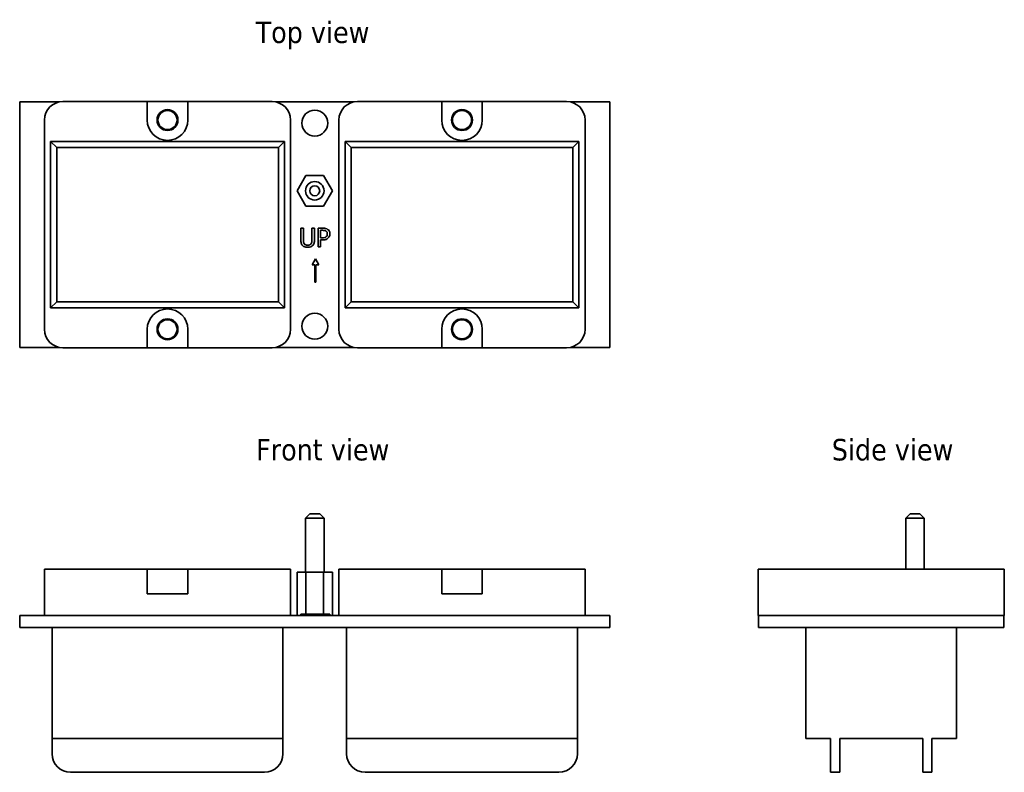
# Model space of a CAD drawing. Header units: millimetres. Extents: x 24 to 184, y 75 to 198.
import ezdxf

# ---------------------------------------------------------------- set-up
doc = ezdxf.new("R2010")
doc.units = ezdxf.units.MM
doc.layers.add('Symbol (ISO)', color=7, linetype='Continuous', lineweight=25)
doc.layers.add('Visible (ISO)', color=7, linetype='Continuous', lineweight=35)
doc.styles.add('Label Text (ISO)', font='tahoma.ttf')

msp = doc.modelspace()

# ---------------------------------------------------------------- linework, layer by layer
at = {"layer": 'Visible (ISO)'}
for p, q in [((24.34, 184.17), (30.82, 184.17)), ((24.34, 144.27), (24.34, 184.17)), ((31.36, 184.22), (45.06, 184.22)), ((45.06, 181.22), (45.06, 184.22)), ((45.06, 184.22), (51.66, 184.22)), ((51.66, 184.22), (65.36, 184.22)), ((51.66, 184.22), (51.66, 181.22)), ((65.91, 184.17), (78.67, 184.17)), ((79.21, 184.22), (92.91, 184.22)), ((92.91, 181.22), (92.91, 184.22)), ((92.91, 184.22), (99.51, 184.22)), ((99.51, 184.22), (113.21, 184.22)), ((99.51, 184.22), (99.51, 181.22)), ((113.76, 184.17), (120.24, 184.17)), ((120.24, 184.17), (120.24, 144.27)), ((28.36, 147.22), (28.36, 181.22)), ((68.36, 181.22), (68.36, 147.22)), ((76.21, 147.22), (76.21, 181.22)), ((116.21, 181.22), (116.21, 147.22)), ((29.36, 177.72), (67.36, 177.72)), ((29.36, 150.72), (29.36, 177.72)), ((29.36, 177.72), (30.35, 176.73)), ((67.36, 177.72), (66.38, 176.73)), ((67.36, 177.72), (67.36, 150.72)), ((77.21, 150.72), (77.21, 177.72)), ((77.21, 177.72), (115.21, 177.72)), ((77.21, 177.72), (78.2, 176.73)), ((115.21, 177.72), (114.23, 176.73)), ((115.21, 177.72), (115.21, 150.72)), ((66.38, 176.73), (30.35, 176.73)), ((30.35, 176.73), (30.35, 151.7)), ((66.38, 151.7), (66.38, 176.73)), ((114.23, 176.73), (78.2, 176.73)), ((78.2, 176.73), (78.2, 151.7)), ((114.23, 151.7), (114.23, 176.73)), ((69.4, 169.72), (70.85, 172.22)), ((70.85, 172.22), (73.73, 172.22)), ((73.73, 172.22), (75.18, 169.72)), ((70.85, 167.22), (69.4, 169.72)), ((75.18, 169.72), (73.73, 167.22)), ((73.73, 167.22), (70.85, 167.22)), ((70.43, 163.65), (70.03, 163.65)), ((70.03, 163.65), (70.03, 161.75)), ((70.43, 161.75), (70.43, 163.65)), ((72.24, 163.65), (71.83, 163.65)), ((71.83, 163.65), (71.83, 161.74)), ((72.24, 161.75), (72.24, 163.65)), ((73.58, 163.65), (72.82, 163.65)), ((72.82, 163.65), (72.82, 160.6)), ((73.22, 162.09), (73.22, 163.3)), ((73.22, 163.3), (73.56, 163.3)), ((73.5, 162.09), (73.22, 162.09)), ((73.22, 160.6), (73.22, 161.74)), ((73.22, 161.74), (73.57, 161.74)), ((72.82, 160.6), (73.22, 160.6)), ((72.4, 158.68), (71.88, 157.71)), ((72.93, 157.71), (72.4, 158.68)), ((71.88, 157.71), (72.32, 157.71)), ((72.32, 157.71), (72.32, 154.88)), ((72.48, 154.88), (72.48, 157.71)), ((72.48, 157.71), (72.93, 157.71)), ((72.32, 154.88), (72.48, 154.88)), ((29.36, 150.72), (30.35, 151.7)), ((67.36, 150.72), (29.36, 150.72)), ((30.35, 151.7), (66.38, 151.7)), ((67.36, 150.72), (66.38, 151.7)), ((77.21, 150.72), (78.2, 151.7)), ((115.21, 150.72), (77.21, 150.72)), ((78.2, 151.7), (114.23, 151.7)), ((115.21, 150.72), (114.23, 151.7)), ((45.06, 144.22), (45.06, 147.22)), ((51.66, 147.22), (51.66, 144.22)), ((92.91, 144.22), (92.91, 147.22)), ((99.51, 147.22), (99.51, 144.22)), ((30.82, 144.27), (24.34, 144.27)), ((45.06, 144.22), (31.36, 144.22)), ((51.66, 144.22), (45.06, 144.22)), ((65.36, 144.22), (51.66, 144.22)), ((78.67, 144.27), (65.91, 144.27)), ((92.91, 144.22), (79.21, 144.22)), ((99.51, 144.22), (92.91, 144.22)), ((113.21, 144.22), (99.51, 144.22)), ((120.24, 144.27), (113.76, 144.27)), ((71.49, 117.24), (70.79, 116.54)), ((71.49, 117.24), (73.09, 117.24)), ((73.09, 117.24), (73.79, 116.54)), ((169.03, 117.24), (168.33, 116.54)), ((169.03, 117.24), (170.63, 117.24)), ((170.63, 117.24), (171.33, 116.54)), ((73.79, 116.54), (70.79, 116.54)), ((70.79, 107.74), (70.79, 116.54)), ((73.79, 107.74), (73.79, 116.54)), ((171.33, 116.54), (168.33, 116.54)), ((168.33, 108.24), (168.33, 116.54)), ((171.33, 108.24), (171.33, 116.54)), ((28.36, 108.24), (31.36, 108.24)), ((28.36, 108.24), (28.36, 100.74)), ((45.06, 108.24), (31.36, 108.24)), ((45.06, 108.24), (51.66, 108.24)), ((45.06, 104.24), (45.06, 108.24)), ((65.36, 108.24), (51.66, 108.24)), ((51.66, 108.24), (51.66, 104.24)), ((65.36, 108.24), (68.36, 108.24)), ((68.36, 100.74), (68.36, 108.24)), ((70.85, 107.74), (69.4, 107.74)), ((69.4, 100.74), (69.4, 107.74)), ((73.73, 107.74), (70.85, 107.74)), ((70.85, 100.94), (70.85, 107.74)), ((75.18, 107.74), (73.73, 107.74)), ((73.73, 100.94), (73.73, 107.74)), ((75.18, 100.74), (75.18, 107.74)), ((76.21, 108.24), (79.21, 108.24)), ((76.21, 108.24), (76.21, 100.74)), ((92.91, 108.24), (79.21, 108.24)), ((92.91, 108.24), (99.51, 108.24)), ((92.91, 104.24), (92.91, 108.24)), ((113.21, 108.24), (99.51, 108.24)), ((99.51, 108.24), (99.51, 104.24)), ((113.21, 108.24), (116.21, 108.24)), ((116.21, 100.74), (116.21, 108.24)), ((144.33, 108.24), (147.33, 108.24)), ((144.33, 108.24), (144.33, 100.74)), ((181.33, 108.24), (147.33, 108.24)), ((181.33, 108.24), (184.33, 108.24)), ((184.33, 100.74), (184.33, 108.24)), ((51.66, 104.24), (45.06, 104.24)), ((99.51, 104.24), (92.91, 104.24)), ((70.03, 100.74), (70.03, 100.94)), ((71.88, 100.74), (71.88, 100.94)), ((71.88, 100.94), (72.32, 100.94)), ((72.32, 100.74), (72.32, 100.94)), ((72.32, 100.94), (72.48, 100.94)), ((72.48, 100.74), (72.48, 100.94)), ((72.48, 100.94), (72.93, 100.94)), ((72.93, 100.94), (73.22, 100.94)), ((72.93, 100.74), (72.93, 100.94)), ((73.22, 100.94), (73.57, 100.94)), ((73.22, 100.74), (73.22, 100.94)), ((74.74, 100.74), (74.74, 100.94)), ((30.82, 100.74), (24.34, 100.74)), ((24.34, 98.74), (24.34, 100.74)), ((31.36, 100.74), (30.82, 100.74)), ((31.36, 100.74), (65.36, 100.74)), ((65.91, 100.74), (65.36, 100.74)), ((78.67, 100.74), (65.91, 100.74)), ((79.21, 100.74), (78.67, 100.74)), ((79.21, 100.74), (113.21, 100.74)), ((113.76, 100.74), (113.21, 100.74)), ((120.24, 100.74), (113.76, 100.74)), ((120.24, 98.74), (120.24, 100.74)), ((144.38, 100.74), (144.33, 100.74)), ((184.28, 100.74), (144.38, 100.74)), ((144.38, 98.74), (144.38, 100.74)), ((184.33, 100.74), (184.28, 100.74)), ((184.28, 98.74), (184.28, 100.74)), ((24.34, 98.74), (47.82, 98.74)), ((29.61, 98.74), (29.61, 80.74)), ((48.91, 98.74), (47.82, 98.74)), ((48.91, 98.74), (95.67, 98.74)), ((67.11, 80.74), (67.11, 98.74)), ((77.46, 98.74), (77.46, 80.74)), ((96.76, 98.74), (95.67, 98.74)), ((96.76, 98.74), (120.24, 98.74)), ((114.96, 80.74), (114.96, 98.74)), ((144.38, 98.74), (184.28, 98.74)), ((152.08, 98.74), (152.08, 80.74)), ((176.58, 80.74), (176.58, 98.74)), ((31.11, 80.74), (29.61, 80.74)), ((29.61, 80.74), (29.61, 78.24)), ((31.11, 80.74), (65.61, 80.74)), ((67.11, 80.74), (65.61, 80.74)), ((67.11, 80.74), (67.11, 78.24)), ((78.96, 80.74), (77.46, 80.74)), ((77.46, 80.74), (77.46, 78.24)), ((78.96, 80.74), (113.46, 80.74)), ((114.96, 80.74), (113.46, 80.74)), ((114.96, 80.74), (114.96, 78.24)), ((153.58, 80.74), (152.08, 80.74)), ((153.58, 80.74), (156.08, 80.74)), ((156.08, 80.74), (156.08, 78.24)), ((157.58, 80.74), (157.58, 78.24)), ((157.58, 80.74), (171.08, 80.74)), ((171.08, 80.74), (171.08, 78.24)), ((172.58, 80.74), (172.58, 78.24)), ((172.58, 80.74), (175.08, 80.74)), ((176.58, 80.74), (175.08, 80.74)), ((156.08, 75.24), (156.08, 78.24)), ((157.58, 78.24), (157.58, 75.24)), ((171.08, 75.24), (171.08, 78.24)), ((172.58, 78.24), (172.58, 75.24)), ((32.61, 75.24), (64.11, 75.24)), ((80.46, 75.24), (111.96, 75.24)), ((156.08, 75.24), (157.58, 75.24)), ((171.08, 75.24), (172.58, 75.24))]:
    msp.add_line(p, q, dxfattribs=at)
for centre, radius in [((48.36, 181.22), 1.7), ((48.36, 181.22), 1.55), ((72.29, 180.72), 2.1), ((96.21, 181.22), 1.7), ((96.21, 181.22), 1.55), ((72.29, 169.72), 1.5), ((72.29, 169.72), 0.8), ((48.36, 147.22), 1.7), ((72.29, 147.72), 2.1), ((96.21, 147.22), 1.7), ((48.36, 147.22), 1.55), ((96.21, 147.22), 1.55)]:
    msp.add_circle(centre, radius, dxfattribs=at)
for centre, radius, start, end in [((31.36, 181.22), 3, 90, 180), ((65.36, 181.22), 3, 0, 90), ((79.21, 181.22), 3, 90, 180), ((113.21, 181.22), 3, 0, 90), ((48.36, 181.22), 3.3, 180, 0), ((96.21, 181.22), 3.3, 180, 0), ((48.36, 147.22), 3.3, 0, 180), ((96.21, 147.22), 3.3, 0, 180), ((31.36, 147.22), 3, 180, 270), ((65.36, 147.22), 3, 270, 0), ((79.21, 147.22), 3, 180, 270), ((113.21, 147.22), 3, 270, 0), ((32.61, 78.24), 3, 180, 270), ((64.11, 78.24), 3, 270, 0), ((80.46, 78.24), 3, 180, 270), ((111.96, 78.24), 3, 270, 0)]:
    msp.add_arc(centre, radius, start, end, dxfattribs=at)
for points, knots in [([(73.56, 163.3), (73.65, 163.3), (73.79, 163.3), (73.97, 163.25), (74.04, 163.23), (74.1, 163.19)], [-0.05758362, -0.05758362, -0.05758362, -0.05758362, -0.02214509, -0.02214509, 0, 0, 0, 0]), ([(74.38, 163.46), (74.28, 163.53), (74.17, 163.58), (73.95, 163.63), (73.8, 163.65), (73.58, 163.65)], [-0.1442683, -0.1442683, -0.1442683, -0.1442683, -0.0653054, -0.0653054, 0, 0, 0, 0]), ([(74.74, 162.73), (74.74, 162.82), (74.74, 162.92), (74.7, 163.07), (74.67, 163.14), (74.55, 163.32), (74.47, 163.4), (74.38, 163.46)], [-0.1090725, -0.1090725, -0.1090725, -0.1090725, -0.0639893, -0.0639893, -0.0335487, -0.0335487, 0, 0, 0, 0]), ([(70.03, 161.75), (70.03, 161.38), (70.09, 161.2), (70.17, 161), (70.24, 160.9), (70.32, 160.82)], [-0.06454701, -0.06454701, -0.06454701, -0.06454701, -0.0351799, -0.0351799, 0, 0, 0, 0]), ([(70.57, 161.13), (70.51, 161.21), (70.48, 161.3), (70.45, 161.44), (70.43, 161.55), (70.43, 161.75)], [-0.1718729, -0.1718729, -0.1718729, -0.1718729, -0.0599856, -0.0599856, 0, 0, 0, 0]), ([(71.83, 161.74), (71.83, 161.54), (71.81, 161.44), (71.78, 161.3), (71.75, 161.21), (71.7, 161.13)], [-0.04356573, -0.04356573, -0.04356573, -0.04356573, -0.02763977, -0.02763977, 0, 0, 0, 0]), ([(71.94, 160.82), (72.05, 160.92), (72.13, 161.06), (72.17, 161.2), (72.22, 161.38), (72.24, 161.57), (72.24, 161.75)], [-0.100339, -0.100339, -0.100339, -0.100339, -0.0549999, -0.0549999, -0.0549999, 0, 0, 0, 0]), ([(74.15, 162.27), (74.12, 162.23), (74.08, 162.2), (73.98, 162.15), (73.93, 162.13), (73.78, 162.09), (73.64, 162.09), (73.5, 162.09)], [-0.05916885, -0.05916885, -0.05916885, -0.05916885, -0.05181078, -0.05181078, -0.04167415, -0.04167415, 0, 0, 0, 0]), ([(73.57, 161.74), (73.87, 161.74), (74.04, 161.79), (74.26, 161.88), (74.38, 161.96), (74.48, 162.06)], [-0.07182538, -0.07182538, -0.07182538, -0.07182538, -0.04181703, -0.04181703, 0, 0, 0, 0]), ([(74.1, 163.19), (74.14, 163.16), (74.18, 163.13), (74.24, 163.06), (74.26, 163.02), (74.31, 162.89), (74.32, 162.81), (74.32, 162.72)], [-0.05405263, -0.05405263, -0.05405263, -0.05405263, -0.03979799, -0.03979799, -0.02572678, -0.02572678, 0, 0, 0, 0]), ([(74.32, 162.72), (74.32, 162.6), (74.3, 162.51), (74.25, 162.38), (74.2, 162.32), (74.15, 162.27)], [-0.04166575, -0.04166575, -0.04166575, -0.04166575, -0.02280532, -0.02280532, 0, 0, 0, 0]), ([(74.48, 162.06), (74.52, 162.1), (74.56, 162.14), (74.62, 162.24), (74.65, 162.3), (74.71, 162.45), (74.74, 162.57), (74.74, 162.73)], [-0.1079402, -0.1079402, -0.1079402, -0.1079402, -0.078602, -0.078602, -0.048073, -0.048073, 0, 0, 0, 0]), ([(70.32, 160.82), (70.37, 160.77), (70.42, 160.73), (70.53, 160.66), (70.6, 160.63), (70.76, 160.58), (70.9, 160.54), (71.13, 160.54)], [-0.1614792, -0.1614792, -0.1614792, -0.1614792, -0.1155638, -0.1155638, -0.0682022, -0.0682022, 0, 0, 0, 0]), ([(71.13, 160.88), (71.05, 160.88), (70.98, 160.89), (70.85, 160.92), (70.78, 160.95), (70.65, 161.03), (70.6, 161.08), (70.57, 161.13)], [-0.08123294, -0.08123294, -0.08123294, -0.08123294, -0.04572304, -0.04572304, -0.02024341, -0.02024341, 0, 0, 0, 0]), ([(71.7, 161.13), (71.67, 161.09), (71.64, 161.06), (71.55, 160.98), (71.5, 160.96), (71.36, 160.9), (71.25, 160.88), (71.13, 160.88)], [-0.05358277, -0.05358277, -0.05358277, -0.05358277, -0.04520685, -0.04520685, -0.03434867, -0.03434867, 0, 0, 0, 0]), ([(71.13, 160.54), (71.39, 160.54), (71.55, 160.58), (71.75, 160.67), (71.86, 160.73), (71.94, 160.82)], [-0.06655692, -0.06655692, -0.06655692, -0.06655692, -0.03728934, -0.03728934, 0, 0, 0, 0]), ([(70.03, 100.94), (70.03, 100.94), (70.09, 100.94), (70.17, 100.94), (70.24, 100.94), (70.32, 100.94)], [-0.06454701, -0.06454701, -0.06454701, -0.06454701, -0.0351799, -0.0351799, 0, 0, 0, 0]), ([(70.32, 100.94), (70.37, 100.94), (70.42, 100.94), (70.53, 100.94), (70.6, 100.94), (70.76, 100.94), (70.9, 100.94), (71.13, 100.94)], [-0.1614792, -0.1614792, -0.1614792, -0.1614792, -0.1155638, -0.1155638, -0.0682022, -0.0682022, 0, 0, 0, 0]), ([(71.13, 100.94), (71.39, 100.94), (71.55, 100.94), (71.73, 100.94), (71.81, 100.94), (71.88, 100.94)], [-0.06655692, -0.06655692, -0.06655692, -0.06655692, -0.03728934, -0.03728934, -0.00899296, -0.00899296, -0.00899296, -0.00899296]), ([(73.57, 100.94), (73.87, 100.94), (74.04, 100.94), (74.26, 100.94), (74.38, 100.94), (74.48, 100.94)], [-0.07182538, -0.07182538, -0.07182538, -0.07182538, -0.04181703, -0.04181703, 0, 0, 0, 0]), ([(74.48, 100.94), (74.52, 100.94), (74.56, 100.94), (74.62, 100.94), (74.65, 100.94), (74.71, 100.94), (74.74, 100.94), (74.74, 100.94)], [-0.1079402, -0.1079402, -0.1079402, -0.1079402, -0.078602, -0.078602, -0.048073, -0.048073, 0, 0, 0, 0])]:
    msp.add_open_spline(points, degree=3, knots=knots, dxfattribs=at)
for points in [[(47.82, 98.74), (48.36, 98.84), (48.91, 98.74)], [(95.67, 98.74), (96.21, 98.84), (96.76, 98.74)]]:
    msp.add_rational_spline(points, [1, 1.01694915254, 1], degree=2, dxfattribs=at)

# ---------------------------------------------------------------- texts
at = {"layer": 'Symbol (ISO)', "char_height": 3.5, "attachment_point": 7, "style": 'Label Text (ISO)'}
for s, insert in [('Top view', (62.68, 192.73)), ('Front view', (62.75, 125.84)), ('Side view', (156.3, 125.84))]:
    msp.add_mtext(s, dxfattribs=dict(at, insert=insert))

doc.saveas('drawing.dxf')
